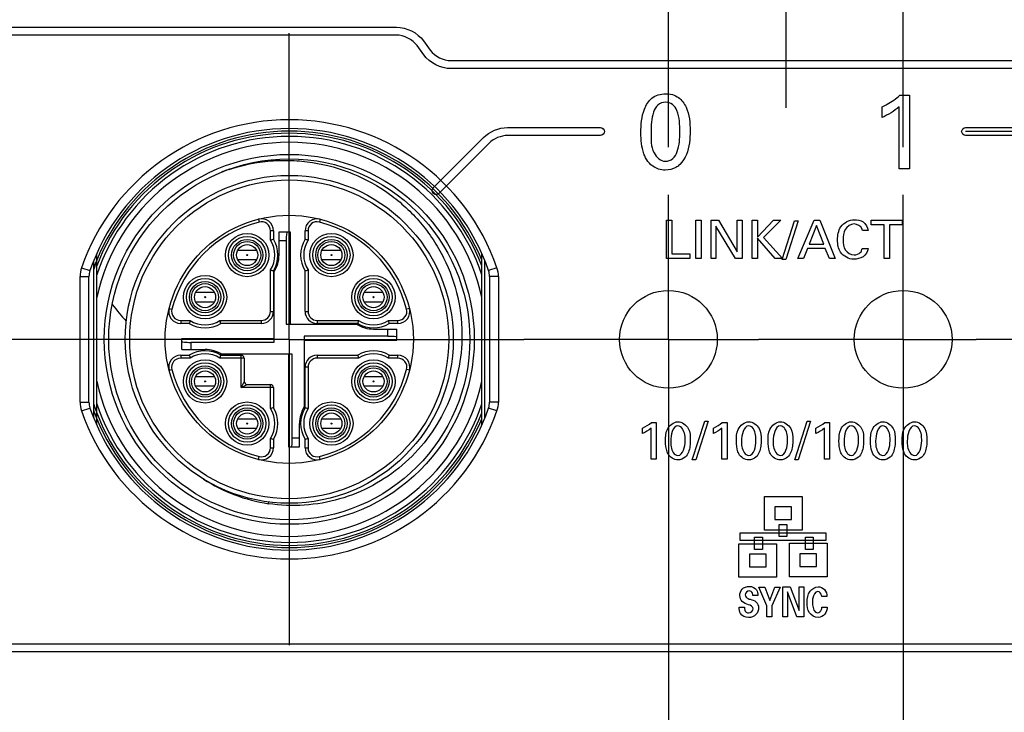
# Model space of a CAD drawing. Header units: inches. Extents: x 0 to 34, y 0 to 22.
# Tile 15 of 63: x 11.1 to 12.4, y 14.1 to 15. Entities that reach past the tile are written whole.
import ezdxf

# ---------------------------------------------------------------- set-up
doc = ezdxf.new("R2010")
doc.units = ezdxf.units.IN
doc.header["$LTSCALE"] = 1.87
doc.header["$MEASUREMENT"] = 0
doc.linetypes.add('CENTER', pattern=[0.6, 0.375, -0.075, 0.075, -0.075])
doc.layers.get('0').update_dxf_attribs({"linetype": 'CONTINUOUS'})
doc.layers.add('02___PRT_ALL_AXES', color=7, linetype='CONTINUOUS')
doc.layers.add('DIMENSIONS', color=7, linetype='CONTINUOUS')
doc.styles.get("Standard").update_dxf_attribs({"font": 'txt', "width": 0.8})
doc.dimstyles.new('DIMSTYLE_2', dxfattribs={"dimtxt": 0.125, "dimasz": 0.18, "dimexe": 0.125, "dimexo": 0.0625, "dimgap": 0.03125, "dimtad": 0, "dimtih": 1, "dimtoh": 1, "dimzin": 0, "dimdsep": 46, "dimtxsty": 'STANDARD', "dimblk": '_FILLED', "dimblk1": '_FILLED', "dimblk2": '_FILLED', "dimcen": 0.09, "dimazin": 0, "dimtp": 0.01, "dimtm": 0.01, "dimtfac": 1, "dimtofl": 0, "dimtmove": 0, "dimatfit": 3, "dimldrblk": '_FILLED', "dimfxl": 1, "dimtolj": 1, "dimtzin": 0, "dimarcsym": 0})

# ---------------------------------------------------------------- blocks, each defined once
blk = doc.blocks.new('*D13')
at = {"layer": 'DIMENSIONS', "color": 2, "linetype": 'CONTINUOUS'}
blk.add_line((11.8588, 15.0785), (9.8999, 15.0785), dxfattribs=at)
at = {"layer": 'DIMENSIONS', "color": 2, "linetype": 'CONTINUOUS', "insert": (9.8374, 15.141), "char_height": 0.125, "width": 1.225, "attachment_point": 3, "line_spacing_factor": 0.9}
blk.add_mtext('12.50{\\ftxt.shx;\\W1.000000;\\H0.125000; }[.492]', dxfattribs=at)
blk = doc.blocks.new('_FILLED')
at = {"color": 0, "linetype": 'BYBLOCK'}
blk.add_solid([(0, 0), (-1, 0.1736), (-1, -0.1736)], dxfattribs=at)
blk = doc.blocks.new('*D16')
at = {"layer": 'DIMENSIONS', "color": 2, "linetype": 'CONTINUOUS'}
blk.add_line((11.6718, 13.3659), (9.8999, 13.3659), dxfattribs=at)
at = {"layer": 'DIMENSIONS', "color": 2, "linetype": 'CONTINUOUS', "insert": (9.8374, 13.4284), "char_height": 0.125, "width": 1.325, "attachment_point": 3, "line_spacing_factor": 0.9}
blk.add_mtext('56.00{\\ftxt.shx;\\W1.000000;\\H0.125000; }[2.205]', dxfattribs=at)
blk = doc.blocks.new('*D17')
at = {"layer": 'DIMENSIONS', "color": 2, "linetype": 'CONTINUOUS'}
blk.add_line((11.6718, 12.9117), (9.8999, 12.9117), dxfattribs=at)
at = {"layer": 'DIMENSIONS', "color": 2, "linetype": 'CONTINUOUS', "insert": (9.8374, 12.9742), "char_height": 0.125, "width": 1.325, "attachment_point": 3, "line_spacing_factor": 0.9}
blk.add_mtext('67.54{\\ftxt.shx;\\W1.000000;\\H0.125000; }[2.659]', dxfattribs=at)
blk = doc.blocks.new('*D18')
at = {"layer": 'DIMENSIONS', "color": 2, "linetype": 'CONTINUOUS'}
blk.add_line((11.6718, 12.4575), (9.8999, 12.4575), dxfattribs=at)
at = {"layer": 'DIMENSIONS', "color": 2, "linetype": 'CONTINUOUS', "insert": (9.8374, 12.52), "char_height": 0.125, "width": 1.325, "attachment_point": 3, "line_spacing_factor": 0.9}
blk.add_mtext('79.07{\\ftxt.shx;\\W1.000000;\\H0.125000; }[3.113]', dxfattribs=at)
blk = doc.blocks.new('*D19')
at = {"layer": 'DIMENSIONS', "color": 2, "linetype": 'CONTINUOUS'}
blk.add_line((11.6718, 12.0033), (9.8999, 12.0033), dxfattribs=at)
at = {"layer": 'DIMENSIONS', "color": 2, "linetype": 'CONTINUOUS', "insert": (9.8374, 12.0658), "char_height": 0.125, "width": 1.325, "attachment_point": 3, "line_spacing_factor": 0.9}
blk.add_mtext('90.61{\\ftxt.shx;\\W1.000000;\\H0.125000; }[3.567]', dxfattribs=at)
blk = doc.blocks.new('*D20')
at = {"layer": 'DIMENSIONS', "color": 2, "linetype": 'CONTINUOUS'}
blk.add_line((11.7299, 11.5197), (9.8999, 11.5197), dxfattribs=at)
at = {"layer": 'DIMENSIONS', "color": 2, "linetype": 'CONTINUOUS', "insert": (9.8374, 11.5822), "char_height": 0.125, "width": 1.425, "attachment_point": 3, "line_spacing_factor": 0.9}
blk.add_mtext('102.89{\\ftxt.shx;\\W1.000000;\\H0.125000; }[4.051]', dxfattribs=at)
blk = doc.blocks.new('*D21')
at = {"layer": 'DIMENSIONS', "color": 2, "linetype": 'CONTINUOUS'}
blk.add_line((11.7299, 11.0656), (9.8999, 11.0656), dxfattribs=at)
at = {"layer": 'DIMENSIONS', "color": 2, "linetype": 'CONTINUOUS', "insert": (9.8374, 11.1281), "char_height": 0.125, "width": 1.425, "attachment_point": 3, "line_spacing_factor": 0.9}
blk.add_mtext('114.43{\\ftxt.shx;\\W1.000000;\\H0.125000; }[4.505]', dxfattribs=at)
blk = doc.blocks.new('*D22')
at = {"layer": 'DIMENSIONS', "color": 2, "linetype": 'CONTINUOUS'}
blk.add_line((11.7299, 10.6114), (9.8999, 10.6114), dxfattribs=at)
at = {"layer": 'DIMENSIONS', "color": 2, "linetype": 'CONTINUOUS', "insert": (9.8374, 10.6739), "char_height": 0.125, "width": 1.425, "attachment_point": 3, "line_spacing_factor": 0.9}
blk.add_mtext('125.96{\\ftxt.shx;\\W1.000000;\\H0.125000; }[4.959]', dxfattribs=at)
blk = doc.blocks.new('*D23')
at = {"layer": 'DIMENSIONS', "color": 2, "linetype": 'CONTINUOUS'}
blk.add_line((11.7299, 10.1572), (9.8999, 10.1572), dxfattribs=at)
at = {"layer": 'DIMENSIONS', "color": 2, "linetype": 'CONTINUOUS', "insert": (9.8374, 10.2197), "char_height": 0.125, "width": 1.425, "attachment_point": 3, "line_spacing_factor": 0.9}
blk.add_mtext('137.50{\\ftxt.shx;\\W1.000000;\\H0.125000; }[5.413]', dxfattribs=at)
blk = doc.blocks.new('*D24')
at = {"layer": 'DIMENSIONS', "color": 2, "linetype": 'CONTINUOUS'}
blk.add_line((11.1453, 9.3501), (9.8999, 9.3501), dxfattribs=at)
at = {"layer": 'DIMENSIONS', "color": 2, "linetype": 'CONTINUOUS', "insert": (9.8374, 9.4126), "char_height": 0.125, "width": 1.425, "attachment_point": 3, "line_spacing_factor": 0.9}
blk.add_mtext('158.00{\\ftxt.shx;\\W1.000000;\\H0.125000; }[6.220]', dxfattribs=at)
blk = doc.blocks.new('*D25')
at = {"layer": 'DIMENSIONS', "color": 2, "linetype": 'CONTINUOUS'}
blk.add_line((11.3149, 9.0656), (9.8999, 9.0656), dxfattribs=at)
at = {"layer": 'DIMENSIONS', "color": 2, "linetype": 'CONTINUOUS', "insert": (9.8374, 9.1281), "char_height": 0.125, "width": 1.425, "attachment_point": 3, "line_spacing_factor": 0.9}
blk.add_mtext('165.23{\\ftxt.shx;\\W1.000000;\\H0.125000; }[6.505]', dxfattribs=at)
blk = doc.blocks.new('*D31')
at = {"layer": 'DIMENSIONS', "color": 2, "linetype": 'CONTINUOUS'}
blk.add_line((11.9568, 14.8378), (11.9568, 17.5662), dxfattribs=at)
at = {"layer": 'DIMENSIONS', "color": 2, "linetype": 'CONTINUOUS', "insert": (11.8943, 17.6287), "char_height": 0.125, "width": 1.525, "attachment_point": 1, "rotation": 90, "line_spacing_factor": 0.9}
blk.add_mtext('9X 12.60{\\ftxt.shx;\\W1.000000;\\H0.125000; }[.496]', dxfattribs=at)
blk = doc.blocks.new('*D34')
at = {"layer": 'DIMENSIONS', "color": 2, "linetype": 'CONTINUOUS'}
blk.add_line((12.2639, 14.8378), (12.2639, 17.5662), dxfattribs=at)
at = {"layer": 'DIMENSIONS', "color": 2, "linetype": 'CONTINUOUS', "insert": (12.2014, 17.6287), "char_height": 0.125, "width": 1.525, "attachment_point": 1, "rotation": 90, "line_spacing_factor": 0.9}
blk.add_mtext('9X 20.40{\\ftxt.shx;\\W1.000000;\\H0.125000; }[.803]', dxfattribs=at)

msp = doc.modelspace()

# ---------------------------------------------------------------- linework, layer by layer
at = {"color": 40, "linetype": 'CONTINUOUS'}
for p, q in [((11.0347, 14.9949), (11.6009, 14.9949)), ((11.6009, 14.9845), (11.0347, 14.9845)), ((11.6364, 14.9769), (11.6452, 14.9648)), ((11.6368, 14.9587), (11.628, 14.9708)), ((11.6723, 14.9511), (12.5408, 14.9511)), ((12.5408, 14.9407), (11.6723, 14.9407)), ((12.2598, 14.9057), (12.2722, 14.9057)), ((12.2722, 14.9057), (12.2722, 14.8096)), ((12.2365, 14.8767), (12.2365, 14.8905)), ((12.2588, 14.8096), (12.2588, 14.8905)), ((11.7463, 14.8635), (11.868, 14.8635)), ((12.3457, 14.8635), (12.4676, 14.8635)), ((12.4681, 14.8584), (12.3457, 14.8584)), ((11.6491, 14.7847), (11.7148, 14.8504)), ((11.7222, 14.8431), (11.6565, 14.7774)), ((11.868, 14.8531), (11.7463, 14.8531)), ((12.4676, 14.8531), (12.3457, 14.8531)), ((12.2722, 14.8096), (12.2588, 14.8096)), ((11.9545, 14.692), (11.9545, 14.7422)), ((11.9545, 14.7422), (11.9614, 14.7422)), ((11.9614, 14.7422), (11.9614, 14.6982)), ((11.9928, 14.692), (11.9928, 14.7422)), ((11.9928, 14.7422), (11.9997, 14.7422)), ((11.9997, 14.7422), (11.9997, 14.692)), ((12.0126, 14.692), (12.0126, 14.7422)), ((12.0126, 14.7422), (12.0222, 14.7422)), ((12.0222, 14.7422), (12.0469, 14.7007)), ((12.0469, 14.7007), (12.0469, 14.7422)), ((12.0469, 14.7422), (12.0533, 14.7422)), ((12.0533, 14.7422), (12.0533, 14.692)), ((12.0665, 14.692), (12.0665, 14.7422)), ((12.0665, 14.7422), (12.0733, 14.7422)), ((12.0733, 14.7202), (12.0943, 14.7422)), ((12.0733, 14.7422), (12.0733, 14.7202)), ((12.1038, 14.7422), (12.0813, 14.7197)), ((12.0943, 14.7422), (12.1038, 14.7422)), ((12.1057, 14.6909), (12.1219, 14.7416)), ((12.1265, 14.7416), (12.1103, 14.6909)), ((12.1219, 14.7416), (12.1265, 14.7416)), ((12.1262, 14.692), (12.1474, 14.7422)), ((12.1474, 14.7422), (12.1548, 14.7422)), ((12.1548, 14.7422), (12.1751, 14.692)), ((12.2222, 14.7363), (12.2222, 14.7422)), ((12.2222, 14.7422), (12.2627, 14.7422)), ((12.2627, 14.7422), (12.2627, 14.7363)), ((12.0189, 14.7346), (12.0189, 14.692)), ((12.0444, 14.692), (12.0189, 14.7346)), ((12.1508, 14.7353), (12.141, 14.7107)), ((12.16, 14.7107), (12.1508, 14.7353)), ((12.2182, 14.7286), (12.2107, 14.7286)), ((12.239, 14.7363), (12.2222, 14.7363)), ((12.239, 14.692), (12.239, 14.7363)), ((12.2459, 14.7363), (12.2459, 14.692)), ((12.2627, 14.7363), (12.2459, 14.7363)), ((12.0733, 14.7186), (12.0733, 14.692)), ((12.0965, 14.692), (12.0733, 14.7186)), ((12.0813, 14.7197), (12.1062, 14.692)), ((12.1388, 14.7051), (12.1334, 14.692)), ((12.1621, 14.7051), (12.1388, 14.7051)), ((12.141, 14.7107), (12.16, 14.7107)), ((12.1675, 14.692), (12.1621, 14.7051)), ((12.2104, 14.7052), (12.218, 14.7052)), ((11.9847, 14.692), (11.9545, 14.692)), ((11.9614, 14.6982), (11.9847, 14.6982)), ((11.9847, 14.6982), (11.9847, 14.692)), ((11.9997, 14.692), (11.9928, 14.692)), ((12.0189, 14.692), (12.0126, 14.692)), ((12.0533, 14.692), (12.0444, 14.692)), ((12.0733, 14.692), (12.0665, 14.692)), ((12.1062, 14.692), (12.0965, 14.692)), ((12.1103, 14.6909), (12.1057, 14.6909)), ((12.1334, 14.692), (12.1262, 14.692)), ((12.1751, 14.692), (12.1675, 14.692)), ((12.2459, 14.692), (12.239, 14.692)), ((11.9229, 14.463), (11.9229, 14.47)), ((11.9341, 14.4295), (11.9341, 14.47)), ((11.9346, 14.4776), (11.9408, 14.4776)), ((11.9408, 14.4776), (11.9408, 14.4295)), ((11.9881, 14.4284), (12.0043, 14.479)), ((12.0089, 14.479), (11.9927, 14.4284)), ((12.0043, 14.479), (12.0089, 14.479)), ((12.0157, 14.463), (12.0157, 14.47)), ((12.0268, 14.4295), (12.0268, 14.47)), ((12.0273, 14.4776), (12.0335, 14.4776)), ((12.0335, 14.4776), (12.0335, 14.4295)), ((12.1222, 14.4284), (12.1384, 14.479)), ((12.1429, 14.479), (12.1268, 14.4284)), ((12.1384, 14.479), (12.1429, 14.479)), ((12.1497, 14.463), (12.1497, 14.47)), ((12.1609, 14.4295), (12.1609, 14.47)), ((12.1614, 14.4776), (12.1676, 14.4776)), ((12.1676, 14.4776), (12.1676, 14.4295)), ((11.9408, 14.4295), (11.9341, 14.4295)), ((11.9927, 14.4284), (11.9881, 14.4284)), ((12.0335, 14.4295), (12.0268, 14.4295)), ((12.1268, 14.4284), (12.1222, 14.4284)), ((12.1676, 14.4295), (12.1609, 14.4295)), ((12.0824, 14.3366), (12.0824, 14.3805)), ((12.0824, 14.3805), (12.1317, 14.3805)), ((12.1317, 14.3805), (12.1317, 14.3366)), ((12.0961, 14.3669), (12.0961, 14.3503)), ((12.118, 14.3669), (12.0961, 14.3669)), ((12.118, 14.3503), (12.118, 14.3669)), ((12.0961, 14.3503), (12.118, 14.3503)), ((12.1016, 14.3281), (12.1016, 14.3441)), ((12.1016, 14.3441), (12.1119, 14.3441)), ((12.1119, 14.3441), (12.1119, 14.3281)), ((12.0507, 14.323), (12.0507, 14.3332)), ((12.0507, 14.3332), (12.1628, 14.3332)), ((12.0695, 14.3114), (12.0695, 14.3274)), ((12.0695, 14.3274), (12.0798, 14.3274)), ((12.0798, 14.3274), (12.0798, 14.3114)), ((12.1317, 14.3366), (12.0824, 14.3366)), ((12.1119, 14.3281), (12.1016, 14.3281)), ((12.1361, 14.3112), (12.1361, 14.3272)), ((12.1361, 14.3272), (12.1463, 14.3272)), ((12.1463, 14.3272), (12.1463, 14.3112)), ((12.1628, 14.3332), (12.1628, 14.323)), ((12.049, 14.2749), (12.049, 14.3188)), ((12.049, 14.3188), (12.0983, 14.3188)), ((12.1628, 14.323), (12.0507, 14.323)), ((12.0983, 14.3188), (12.0983, 14.2749)), ((12.1153, 14.2754), (12.1153, 14.3193)), ((12.1153, 14.3193), (12.1645, 14.3193)), ((12.1645, 14.3193), (12.1645, 14.2754)), ((12.0627, 14.3051), (12.0627, 14.2886)), ((12.0846, 14.3051), (12.0627, 14.3051)), ((12.0798, 14.3114), (12.0695, 14.3114)), ((12.0846, 14.2886), (12.0846, 14.3051)), ((12.1289, 14.3056), (12.1289, 14.2891)), ((12.1508, 14.3056), (12.1289, 14.3056)), ((12.1463, 14.3112), (12.1361, 14.3112)), ((12.1508, 14.2891), (12.1508, 14.3056)), ((12.0627, 14.2886), (12.0846, 14.2886)), ((12.1289, 14.2891), (12.1508, 14.2891)), ((12.1645, 14.2754), (12.1153, 14.2754)), ((12.0983, 14.2749), (12.049, 14.2749)), ((12.1064, 14.2232), (12.1064, 14.2622)), ((12.1064, 14.2622), (12.1161, 14.2622)), ((12.1161, 14.2622), (12.1278, 14.2315)), ((12.1278, 14.2315), (12.1278, 14.2622)), ((12.1278, 14.2622), (12.134, 14.2622)), ((12.134, 14.2622), (12.134, 14.2232)), ((12.0739, 14.251), (12.0674, 14.251)), ((12.0857, 14.2375), (12.0752, 14.2621)), ((12.0752, 14.2621), (12.083, 14.2621)), ((12.083, 14.2621), (12.0894, 14.2443)), ((12.0894, 14.2443), (12.096, 14.2621)), ((12.1029, 14.2621), (12.0923, 14.2374)), ((12.096, 14.2621), (12.1029, 14.2621)), ((12.1127, 14.2556), (12.1127, 14.2232)), ((12.1248, 14.2232), (12.1127, 14.2556)), ((12.1643, 14.2495), (12.1575, 14.2495)), ((12.0857, 14.2232), (12.0857, 14.2375)), ((12.0923, 14.2374), (12.0923, 14.2232)), ((12.0493, 14.2356), (12.0562, 14.2356)), ((12.1575, 14.2358), (12.1646, 14.2358)), ((12.0923, 14.2232), (12.0857, 14.2232)), ((12.1127, 14.2232), (12.1064, 14.2232)), ((12.134, 14.2232), (12.1248, 14.2232)), ((11.0347, 14.1878), (13.1803, 14.1878)), ((13.1803, 14.1774), (11.0347, 14.1774))]:
    msp.add_line(p, q, dxfattribs=at)
at = {"color": 7, "linetype": 'CONTINUOUS'}
for p, q in [((11.4204, 14.7437), (11.4214, 14.7398)), ((11.501, 14.7437), (11.5001, 14.7398)), ((11.4361, 14.7161), (11.4361, 14.7284)), ((11.44, 14.7284), (11.4361, 14.7284)), ((11.44, 14.7284), (11.44, 14.7172)), ((11.4473, 14.6966), (11.4473, 14.7271)), ((11.4473, 14.7271), (11.4619, 14.7271)), ((11.4619, 14.7271), (11.4619, 14.606)), ((11.4814, 14.7172), (11.4814, 14.7284)), ((11.4853, 14.7284), (11.4814, 14.7284)), ((11.4853, 14.7284), (11.4853, 14.7161)), ((11.4568, 14.7153), (11.4473, 14.7153)), ((11.4568, 14.7153), (11.4568, 14.606)), ((11.418, 14.7025), (11.3931, 14.7025)), ((11.5283, 14.7025), (11.5034, 14.7025)), ((11.2048, 14.6787), (11.2048, 14.6891)), ((11.2084, 14.6894), (11.2082, 14.6889)), ((11.2087, 14.4743), (11.2087, 14.6984)), ((11.2089, 14.6892), (11.2087, 14.6887)), ((11.3931, 14.6907), (11.418, 14.6907)), ((11.5034, 14.6907), (11.5283, 14.6907)), ((11.7127, 14.4743), (11.7127, 14.6984)), ((11.7166, 14.4836), (11.7166, 14.6891)), ((11.189, 14.68), (11.1999, 14.6763)), ((11.2048, 14.4836), (11.2048, 14.678)), ((11.4361, 14.6228), (11.4361, 14.6771)), ((11.44, 14.6759), (11.44, 14.6228)), ((11.441, 14.5824), (11.441, 14.6745)), ((11.4814, 14.6228), (11.4814, 14.6759)), ((11.4853, 14.6771), (11.4853, 14.6228)), ((11.7324, 14.68), (11.7215, 14.6763)), ((11.1871, 14.5041), (11.1871, 14.6686)), ((11.1871, 14.6686), (11.1986, 14.6686)), ((11.1986, 14.5041), (11.1986, 14.6686)), ((11.7228, 14.6686), (11.7228, 14.5041)), ((11.7343, 14.6686), (11.7228, 14.6686)), ((11.7343, 14.6686), (11.7343, 14.5041)), ((11.3629, 14.6474), (11.338, 14.6474)), ((11.5834, 14.6474), (11.5585, 14.6474)), ((11.3034, 14.6267), (11.3072, 14.6257)), ((11.338, 14.6356), (11.3629, 14.6356)), ((11.5585, 14.6356), (11.5834, 14.6356)), ((11.618, 14.6267), (11.6142, 14.6257)), ((11.3186, 14.6109), (11.3186, 14.607)), ((11.3186, 14.6109), (11.3309, 14.6109)), ((11.37, 14.6109), (11.4243, 14.6109)), ((11.4243, 14.607), (11.4243, 14.6109)), ((11.4361, 14.6228), (11.44, 14.6228)), ((11.4814, 14.6228), (11.4853, 14.6228)), ((11.4971, 14.6109), (11.4971, 14.607)), ((11.4971, 14.6109), (11.5514, 14.6109)), ((11.5905, 14.6109), (11.6028, 14.6109)), ((11.6028, 14.607), (11.6028, 14.6109)), ((11.3298, 14.607), (11.3186, 14.607)), ((11.4243, 14.607), (11.3711, 14.607)), ((11.4568, 14.606), (11.5489, 14.606)), ((11.5503, 14.607), (11.4971, 14.607)), ((11.5709, 14.5997), (11.6015, 14.5997)), ((11.5896, 14.5903), (11.5896, 14.5997)), ((11.6028, 14.607), (11.5916, 14.607)), ((11.6015, 14.5851), (11.6015, 14.5997)), ((11.32, 14.573), (11.32, 14.5876)), ((11.32, 14.5876), (11.441, 14.5876)), ((11.4804, 14.5903), (11.4804, 14.4982)), ((11.5896, 14.5903), (11.4804, 14.5903)), ((11.4804, 14.5851), (11.6015, 14.5851)), ((11.32, 14.573), (11.3505, 14.573)), ((11.3318, 14.5824), (11.3318, 14.573)), ((11.3318, 14.5824), (11.441, 14.5824)), ((11.3186, 14.5657), (11.3186, 14.5617)), ((11.3186, 14.5657), (11.3298, 14.5657)), ((11.3309, 14.5617), (11.3186, 14.5617)), ((11.4016, 14.5617), (11.37, 14.5617)), ((11.3711, 14.5657), (11.3977, 14.5657)), ((11.4646, 14.5667), (11.3725, 14.5667)), ((11.3977, 14.5233), (11.3977, 14.5657)), ((11.4016, 14.5617), (11.4016, 14.5312)), ((11.4595, 14.5667), (11.4595, 14.4456)), ((11.4646, 14.4574), (11.4646, 14.5667)), ((11.4971, 14.5657), (11.4971, 14.5617)), ((11.4971, 14.5657), (11.5503, 14.5657)), ((11.5514, 14.5617), (11.4971, 14.5617)), ((11.6028, 14.5617), (11.5905, 14.5617)), ((11.5916, 14.5657), (11.6028, 14.5657)), ((11.6028, 14.5617), (11.6028, 14.5657)), ((11.3034, 14.546), (11.3072, 14.547)), ((11.4814, 14.4967), (11.4814, 14.5499)), ((11.4853, 14.5499), (11.4814, 14.5499)), ((11.4853, 14.5499), (11.4853, 14.4956)), ((11.618, 14.546), (11.6142, 14.547)), ((11.3629, 14.5371), (11.338, 14.5371)), ((11.5834, 14.5371), (11.5585, 14.5371)), ((11.338, 14.5253), (11.3629, 14.5253)), ((11.4016, 14.5312), (11.3977, 14.5233)), ((11.3977, 14.5233), (11.4056, 14.5273)), ((11.44, 14.5233), (11.3977, 14.5233)), ((11.4056, 14.5273), (11.4361, 14.5273)), ((11.4361, 14.4956), (11.4361, 14.5273)), ((11.44, 14.5233), (11.44, 14.4967)), ((11.5585, 14.5253), (11.5834, 14.5253)), ((11.1871, 14.5041), (11.1986, 14.5041)), ((11.189, 14.4927), (11.1999, 14.4964)), ((11.2073, 14.4942), (11.2075, 14.4936)), ((11.2073, 14.4942), (11.2075, 14.4936)), ((11.7324, 14.4927), (11.7215, 14.4964)), ((11.7343, 14.5041), (11.7228, 14.5041)), ((11.206, 14.4895), (11.2061, 14.489)), ((11.2062, 14.4896), (11.2064, 14.4891)), ((11.418, 14.482), (11.3931, 14.482)), ((11.5283, 14.482), (11.5034, 14.482)), ((11.3931, 14.4702), (11.418, 14.4702)), ((11.4741, 14.4456), (11.4741, 14.4761)), ((11.5034, 14.4702), (11.5283, 14.4702)), ((11.4361, 14.4443), (11.4361, 14.4566)), ((11.44, 14.4555), (11.44, 14.4443)), ((11.4646, 14.4574), (11.4741, 14.4574)), ((11.4814, 14.4443), (11.4814, 14.4555)), ((11.4853, 14.4566), (11.4853, 14.4443)), ((11.4361, 14.4443), (11.44, 14.4443)), ((11.4595, 14.4456), (11.4741, 14.4456)), ((11.4814, 14.4443), (11.4853, 14.4443)), ((11.4204, 14.429), (11.4214, 14.4328)), ((11.501, 14.429), (11.5001, 14.4328)), ((11.4335, 14.3712), (11.4338, 14.3735))]:
    msp.add_line(p, q, dxfattribs=at)
for centre, radius in [((11.4607, 14.5863), 0.2421), ((11.4607, 14.5863), 0.2362), ((11.4607, 14.5863), 0.2146), ((11.4607, 14.5863), 0.2087), ((11.4607, 14.5863), 0.1624), ((11.4056, 14.6966), 0.0283), ((11.4056, 14.6966), 0.0244), ((11.4056, 14.6966), 0.0205), ((11.4056, 14.6966), 0.0177), ((11.5158, 14.6966), 0.0283), ((11.5158, 14.6966), 0.0244), ((11.5158, 14.6966), 0.0205), ((11.5158, 14.6966), 0.0177), ((11.4056, 14.6966), 0.0138), ((11.5158, 14.6966), 0.0138), ((11.4056, 14.6966), 0.000675), ((11.5158, 14.6966), 0.000675), ((11.3505, 14.6415), 0.0283), ((11.3505, 14.6415), 0.0244), ((11.3505, 14.6415), 0.0205), ((11.5709, 14.6415), 0.0283), ((11.5709, 14.6415), 0.0244), ((11.5709, 14.6415), 0.0205), ((11.3505, 14.6415), 0.0177), ((11.3505, 14.6415), 0.0138), ((11.5709, 14.6415), 0.0177), ((11.5709, 14.6415), 0.0138), ((11.9568, 14.5863), 0.064), ((12.2639, 14.5863), 0.064), ((11.3505, 14.6415), 0.000675), ((11.5709, 14.6415), 0.000675), ((11.3505, 14.5312), 0.0283), ((11.5709, 14.5312), 0.0283), ((11.3505, 14.5312), 0.0244), ((11.3505, 14.5312), 0.0205), ((11.3505, 14.5312), 0.0177), ((11.5709, 14.5312), 0.0244), ((11.5709, 14.5312), 0.0205), ((11.5709, 14.5312), 0.0177), ((11.3505, 14.5312), 0.0138), ((11.5709, 14.5312), 0.0138), ((11.3505, 14.5312), 0.000675), ((11.5709, 14.5312), 0.000675), ((11.4056, 14.4761), 0.0283), ((11.4056, 14.4761), 0.0244), ((11.4056, 14.4761), 0.0205), ((11.5158, 14.4761), 0.0283), ((11.5158, 14.4761), 0.0244), ((11.5158, 14.4761), 0.0205), ((11.4056, 14.4761), 0.0177), ((11.4056, 14.4761), 0.0138), ((11.5158, 14.4761), 0.0177), ((11.5158, 14.4761), 0.0138), ((11.4056, 14.4761), 0.000675), ((11.5158, 14.4761), 0.000675)]:
    msp.add_circle(centre, radius, dxfattribs=at)
for centre, radius, start, end in [((11.4607, 14.5863), 0.2874, 19.0241, 160.9759), ((11.4607, 14.5863), 0.2759, 19.0241, 160.9759), ((11.4607, 14.5863), 0.2725, 22.3967, 157.6033), ((11.4607, 14.5863), 0.2697, 20.8836, 159.1164), ((11.4607, 14.5863), 0.2657, 18.5317, 161.4683), ((11.4607, 14.5863), 0.2579, 12.2856, 167.7144), ((11.4551, 14.5861), 0.2344, 109.0274, 110.693), ((11.4553, 14.5855), 0.2351, 108.1567, 109.0278), ((11.4607, 14.5863), 0.1585, 104.3782, 165.6218), ((11.4243, 14.7284), 0.0157, 360, 104.3782), ((11.4243, 14.7284), 0.0118, 0, 104.3782), ((11.4971, 14.7284), 0.0157, 75.6218, 180), ((11.4971, 14.7284), 0.0118, 75.6218, 180), ((11.4607, 14.5863), 0.1585, 14.3782, 75.6218), ((11.514, 14.4494), 0.2778, 105.4499, 106.294), ((11.4056, 14.6966), 0.0362, 327.3935, 32.6065), ((11.4056, 14.6966), 0.0402, 329.0753, 30.9247), ((11.5158, 14.6966), 0.0402, 149.0753, 210.9247), ((11.5158, 14.6966), 0.0362, 147.3935, 212.6065), ((11.4076, 14.4504), 0.2768, 73.7045, 74.5516), ((11.4986, 14.582), 0.3091, 159.6955, 161.912), ((11.4598, 14.5867), 0.2715, 157.8781, 158.3844), ((11.46, 14.5866), 0.2718, 157.5965, 157.7742), ((11.4056, 14.6966), 0.0417, 328.1092, 360), ((11.2222, 14.6686), 0.0351, 160.964, 180.0119), ((11.2222, 14.6686), 0.0236, 160.9607, 180.0151), ((11.459, 14.587), 0.2707, 159.0768, 159.8866), ((11.4594, 14.5868), 0.2712, 158.3843, 159.0768), ((11.5138, 14.9428), 0.2768, 253.7045, 254.5516), ((11.4074, 14.9437), 0.2778, 285.4499, 286.294), ((11.6992, 14.6686), 0.0236, 359.9848, 19.0394), ((11.6993, 14.6686), 0.0351, 359.9881, 19.0361), ((11.3904, 14.7489), 0.1992, 215.8698, 216.0688), ((11.4046, 14.7595), 0.2169, 216.1167, 223.569), ((11.3186, 14.6228), 0.0157, 165.6218, 270), ((11.3186, 14.6228), 0.0118, 165.6218, 270), ((11.6028, 14.6228), 0.0157, 270, 14.3782), ((11.6028, 14.6228), 0.0118, 270, 14.3782), ((11.5967, 14.5333), 0.2768, 163.7045, 164.5516), ((11.3505, 14.6415), 0.0362, 237.3935, 302.6065), ((11.1033, 14.533), 0.2778, 15.4499, 16.294), ((11.4243, 14.6228), 0.0157, 270, 360), ((11.4243, 14.6228), 0.0118, 270, 360), ((11.4971, 14.6228), 0.0157, 180, 270), ((11.4971, 14.6228), 0.0118, 180, 270), ((11.8171, 14.5333), 0.2768, 163.7045, 164.5516), ((11.5709, 14.6415), 0.0362, 237.3935, 302.6065), ((11.3238, 14.533), 0.2778, 15.4499, 16.294), ((11.3505, 14.6415), 0.0402, 239.0753, 300.9247), ((11.5709, 14.6415), 0.0417, 238.1092, 270), ((11.5709, 14.6415), 0.0402, 239.0753, 300.9247), ((11.3505, 14.5312), 0.0417, 58.1092, 90), ((11.3186, 14.5499), 0.0157, 90, 194.3782), ((11.3186, 14.5499), 0.0118, 90, 194.3782), ((11.3505, 14.5312), 0.0402, 59.0753, 120.9247), ((11.5976, 14.6397), 0.2778, 195.4499, 196.294), ((11.3505, 14.5312), 0.0362, 57.3935, 122.6065), ((11.1043, 14.6394), 0.2768, 343.7045, 344.5516), ((11.3977, 14.5617), 0.00394, 0, 90), ((11.4971, 14.5499), 0.0157, 90, 180), ((11.4971, 14.5499), 0.0118, 90, 180), ((11.5709, 14.5312), 0.0402, 59.0753, 120.9247), ((11.8181, 14.6397), 0.2778, 195.4499, 196.294), ((11.5709, 14.5312), 0.0362, 57.3935, 122.6065), ((11.3247, 14.6394), 0.2768, 343.7045, 344.5516), ((11.6028, 14.5499), 0.0157, 345.6218, 90), ((11.6028, 14.5499), 0.0118, 345.6218, 90), ((11.4607, 14.5863), 0.1585, 194.3782, 255.6218), ((11.4607, 14.5863), 0.1585, 284.3782, 345.6218), ((11.4607, 14.5863), 0.2579, 192.2856, 347.7144), ((11.4056, 14.5312), 0.00394, 180, 270), ((11.4361, 14.5233), 0.00394, 0, 90), ((11.2222, 14.5041), 0.0351, 179.9881, 199.0361), ((11.2222, 14.5041), 0.0236, 179.9848, 199.0394), ((11.4607, 14.5863), 0.2759, 199.0241, 340.9759), ((11.4593, 14.5859), 0.2682, 198.3954, 200.1207), ((11.4678, 14.5891), 0.2773, 198.4646, 200.0113), ((11.4607, 14.5863), 0.2657, 198.5317, 341.4683), ((11.514, 14.229), 0.2778, 105.4499, 106.294), ((11.4056, 14.4761), 0.0362, 327.3935, 32.6065), ((11.4056, 14.4761), 0.0402, 329.0753, 30.9247), ((11.5158, 14.4761), 0.0417, 148.1092, 180), ((11.5158, 14.4761), 0.0402, 149.0753, 210.9247), ((11.5158, 14.4761), 0.0362, 147.3935, 212.6065), ((11.4076, 14.2299), 0.2768, 73.7045, 74.5516), ((11.6992, 14.5041), 0.0236, 340.9606, 0.0152), ((11.6993, 14.5041), 0.0351, 340.9639, 0.0119), ((11.4607, 14.5863), 0.2874, 199.0241, 340.9759), ((11.459, 14.5857), 0.2707, 200.1134, 200.8241), ((11.4596, 14.586), 0.2714, 200.9225, 202.1263), ((11.4679, 14.5891), 0.2774, 200.1289, 200.7846), ((11.4599, 14.5861), 0.2689, 200.1202, 200.7966), ((11.46, 14.5861), 0.2718, 202.126, 202.4033), ((11.4607, 14.5863), 0.2697, 200.8836, 339.1164), ((11.4607, 14.5863), 0.2725, 202.3967, 337.6033), ((11.5138, 14.7223), 0.2768, 253.7045, 254.5516), ((11.4074, 14.7233), 0.2778, 285.4499, 286.294), ((11.4243, 14.4443), 0.0157, 255.6218, 360), ((11.4243, 14.4443), 0.0118, 255.6218, 360), ((11.4971, 14.4443), 0.0157, 180, 284.3782), ((11.4971, 14.4443), 0.0118, 180, 284.3782), ((11.4657, 14.5844), 0.2156, 237.0885, 261.418)]:
    msp.add_arc(centre, radius, start, end, dxfattribs=at)
for centre, major_axis, start_param, end_param in [((11.4578, 14.7153), (0, 0.0118), 0, 1.570796), ((11.5896, 14.5892), (0.0118, 0), 0, 1.570796), ((11.3318, 14.5834), (0.0118, 0), -3.141593, -1.570796), ((11.4636, 14.4574), (0, 0.0118), -3.141593, -1.570796)]:
    msp.add_ellipse(centre, major_axis=major_axis, ratio=0.087489, start_param=start_param, end_param=end_param, dxfattribs=at)
at = {"color": 40, "linetype": 'CONTINUOUS'}
for points in [[(11.6009, 14.9949), (11.6142, 14.9949), (11.6286, 14.9876), (11.6364, 14.9769)], [(11.628, 14.9708), (11.622, 14.9789), (11.611, 14.9845), (11.6009, 14.9845)], [(11.6723, 14.9407), (11.659, 14.9407), (11.6446, 14.948), (11.6368, 14.9587)], [(11.6452, 14.9648), (11.6512, 14.9567), (11.6622, 14.9511), (11.6723, 14.9511)], [(12.2588, 14.8905), (12.2521, 14.8849), (12.2444, 14.8804), (12.2365, 14.8767)], [(11.7148, 14.8504), (11.7228, 14.8585), (11.735, 14.8635), (11.7463, 14.8635)], [(11.868, 14.8635), (11.8704, 14.8635), (11.8732, 14.8607), (11.8732, 14.8583)], [(11.8732, 14.8583), (11.8732, 14.8558), (11.8704, 14.8531), (11.868, 14.8531)], [(12.3405, 14.8583), (12.3405, 14.8607), (12.3433, 14.8635), (12.3457, 14.8635)], [(12.3457, 14.8531), (12.3433, 14.8531), (12.3405, 14.8558), (12.3405, 14.8583)], [(11.7463, 14.8531), (11.7376, 14.8531), (11.7283, 14.8492), (11.7222, 14.8431)], [(11.6491, 14.7774), (11.6474, 14.7791), (11.6474, 14.783), (11.6491, 14.7847)], [(11.6528, 14.7758), (11.6515, 14.7758), (11.6501, 14.7764), (11.6491, 14.7774)], [(11.6565, 14.7774), (11.6555, 14.7764), (11.6541, 14.7758), (11.6528, 14.7758)], [(12.2079, 14.6999), (12.2093, 14.7013), (12.21, 14.7033), (12.2104, 14.7052)], [(12.1998, 14.6969), (12.2027, 14.6969), (12.2059, 14.6978), (12.2079, 14.6999)], [(11.9229, 14.47), (11.927, 14.4721), (11.9311, 14.4746), (11.9346, 14.4776)], [(11.9341, 14.47), (11.9308, 14.4672), (11.9269, 14.4649), (11.9229, 14.463)], [(11.9693, 14.473), (11.9621, 14.473), (11.9598, 14.4606), (11.9598, 14.4533)], [(12.0157, 14.47), (12.0198, 14.4722), (12.0238, 14.4746), (12.0273, 14.4776)], [(12.0268, 14.47), (12.0235, 14.4672), (12.0196, 14.4649), (12.0157, 14.463)], [(12.0621, 14.473), (12.0548, 14.473), (12.0525, 14.4606), (12.0525, 14.4533)], [(12.1034, 14.473), (12.0962, 14.473), (12.0939, 14.4606), (12.0939, 14.4533)], [(12.1497, 14.47), (12.1539, 14.4722), (12.1579, 14.4746), (12.1614, 14.4776)], [(12.1609, 14.47), (12.1576, 14.4672), (12.1537, 14.4649), (12.1497, 14.463)], [(12.1962, 14.473), (12.1889, 14.473), (12.1866, 14.4606), (12.1866, 14.4533)], [(12.2375, 14.473), (12.2303, 14.473), (12.228, 14.4606), (12.228, 14.4533)], [(12.2789, 14.473), (12.2716, 14.473), (12.2694, 14.4606), (12.2694, 14.4533)], [(11.9692, 14.4343), (11.9763, 14.4343), (11.9787, 14.4463), (11.9787, 14.4535)], [(12.0619, 14.4343), (12.069, 14.4343), (12.0714, 14.4463), (12.0714, 14.4535)], [(12.1033, 14.4343), (12.1104, 14.4343), (12.1127, 14.4463), (12.1127, 14.4535)], [(12.196, 14.4343), (12.2031, 14.4343), (12.2055, 14.4463), (12.2055, 14.4535)], [(12.2374, 14.4343), (12.2445, 14.4343), (12.2468, 14.4463), (12.2468, 14.4535)], [(12.2788, 14.4343), (12.2859, 14.4343), (12.2882, 14.4463), (12.2882, 14.4535)], [(11.9691, 14.4285), (11.9641, 14.4285), (11.9585, 14.432), (11.9563, 14.4365)], [(11.9787, 14.4322), (11.9762, 14.4298), (11.9726, 14.4285), (11.9691, 14.4285)], [(12.0618, 14.4285), (12.0568, 14.4285), (12.0512, 14.432), (12.049, 14.4365)], [(12.0714, 14.4322), (12.0689, 14.4298), (12.0653, 14.4285), (12.0618, 14.4285)], [(12.1032, 14.4285), (12.0982, 14.4285), (12.0926, 14.432), (12.0904, 14.4365)], [(12.1128, 14.4322), (12.1103, 14.4298), (12.1066, 14.4285), (12.1032, 14.4285)], [(12.1959, 14.4285), (12.1909, 14.4285), (12.1853, 14.432), (12.1831, 14.4365)], [(12.2055, 14.4322), (12.203, 14.4298), (12.1994, 14.4285), (12.1959, 14.4285)], [(12.2373, 14.4285), (12.2323, 14.4285), (12.2267, 14.432), (12.2245, 14.4365)], [(12.2469, 14.4322), (12.2444, 14.4298), (12.2407, 14.4285), (12.2373, 14.4285)], [(12.2787, 14.4285), (12.2737, 14.4285), (12.2681, 14.432), (12.2659, 14.4365)], [(12.2883, 14.4322), (12.2858, 14.4298), (12.2821, 14.4285), (12.2787, 14.4285)], [(12.0627, 14.2629), (12.0662, 14.2629), (12.0702, 14.2612), (12.0721, 14.2583)], [(12.0624, 14.257), (12.0599, 14.257), (12.0572, 14.2542), (12.0572, 14.2517)], [(12.0721, 14.2583), (12.0734, 14.2562), (12.0739, 14.2535), (12.0739, 14.251)], [(12.0677, 14.2337), (12.0677, 14.2363), (12.0643, 14.2382), (12.0618, 14.2389)], [(12.0618, 14.2282), (12.0645, 14.2282), (12.0677, 14.231), (12.0677, 14.2337)], [(12.1617, 14.2266), (12.1597, 14.2239), (12.156, 14.2222), (12.1526, 14.2222)], [(12.1646, 14.2358), (12.1644, 14.2326), (12.1637, 14.2291), (12.1617, 14.2266)]]:
    msp.add_open_spline(points, degree=3, dxfattribs=at)
for points, knots in [([(11.9208, 14.8567), (11.9208, 14.8671), (11.922, 14.8836), (11.9339, 14.9039), (11.9467, 14.9078), (11.953, 14.9078)], [0, 0, 0, 0, 0.464362, 0.719448, 1, 1, 1, 1]), ([(11.953, 14.9078), (11.9589, 14.9078), (11.9709, 14.9048), (11.9839, 14.8859), (11.9852, 14.8695), (11.9852, 14.8589)], [0, 0, 0, 0, 0.273481, 0.516313, 1, 1, 1, 1]), ([(11.9531, 14.8967), (11.9495, 14.8967), (11.9419, 14.8939), (11.9345, 14.8788), (11.9341, 14.8662), (11.9341, 14.8574)], [0, 0, 0, 0, 0.222975, 0.45331, 1, 1, 1, 1]), ([(11.9717, 14.8577), (11.9717, 14.8672), (11.9716, 14.8803), (11.9631, 14.8947), (11.9563, 14.8967), (11.9531, 14.8967)], [0, 0, 0, 0, 0.595065, 0.801098, 1, 1, 1, 1]), ([(12.2365, 14.8905), (12.2388, 14.8917), (12.2468, 14.8962), (12.2547, 14.9013), (12.2598, 14.9057)], [0, 0, 0, 0, 0.274914, 1, 1, 1, 1]), ([(11.927, 14.8238), (11.9261, 14.8256), (11.9217, 14.8359), (11.9208, 14.8475), (11.9208, 14.8567)], [0, 0, 0, 0, 0.175077, 1, 1, 1, 1]), ([(11.9341, 14.8574), (11.9341, 14.8483), (11.9329, 14.8324), (11.9467, 14.8194), (11.9528, 14.8194)], [0, 0, 0, 0, 0.596601, 1, 1, 1, 1]), ([(11.9528, 14.8194), (11.9563, 14.8194), (11.9637, 14.8221), (11.9711, 14.8367), (11.9717, 14.8491), (11.9717, 14.8577)], [0, 0, 0, 0, 0.220738, 0.450273, 1, 1, 1, 1]), ([(11.9852, 14.8589), (11.9852, 14.8538), (11.9847, 14.8386), (11.9794, 14.8223), (11.9718, 14.8152)], [0, 0, 0, 0, 0.330165, 1, 1, 1, 1]), ([(11.9527, 14.8078), (11.9497, 14.8078), (11.9392, 14.8092), (11.9303, 14.8171), (11.927, 14.8238)], [0, 0, 0, 0, 0.28508, 1, 1, 1, 1]), ([(11.9718, 14.8152), (11.9703, 14.8137), (11.9646, 14.8096), (11.9575, 14.8078), (11.9527, 14.8078)], [0, 0, 0, 0, 0.312314, 1, 1, 1, 1]), ([(12.1782, 14.7165), (12.1782, 14.7224), (12.18, 14.7359), (12.1935, 14.7429), (12.2002, 14.7429)], [0, 0, 0, 0, 0.469758, 1, 1, 1, 1]), ([(12.2002, 14.7429), (12.204, 14.7429), (12.2129, 14.7415), (12.2178, 14.733), (12.2182, 14.7286)], [0, 0, 0, 0, 0.469219, 1, 1, 1, 1]), ([(12.1999, 14.7373), (12.1953, 14.7373), (12.186, 14.7309), (12.1856, 14.7212), (12.1856, 14.7166)], [0, 0, 0, 0, 0.499854, 1, 1, 1, 1]), ([(12.2107, 14.7286), (12.2106, 14.7293), (12.2098, 14.7341), (12.204, 14.7373), (12.1999, 14.7373)], [0, 0, 0, 0, 0.14797, 1, 1, 1, 1]), ([(12.1993, 14.6912), (12.1928, 14.6912), (12.1797, 14.6979), (12.1782, 14.7109), (12.1782, 14.7165)], [0, 0, 0, 0, 0.536192, 1, 1, 1, 1]), ([(12.1856, 14.7166), (12.1856, 14.712), (12.186, 14.7023), (12.1955, 14.6969), (12.1998, 14.6969)], [0, 0, 0, 0, 0.512179, 1, 1, 1, 1]), ([(12.218, 14.7052), (12.2176, 14.701), (12.2124, 14.6928), (12.2035, 14.6912), (12.1993, 14.6912)], [0, 0, 0, 0, 0.497544, 1, 1, 1, 1]), ([(11.9531, 14.453), (11.9531, 14.4582), (11.953, 14.4694), (11.9636, 14.4785), (11.9693, 14.4785)], [0, 0, 0, 0, 0.477824, 1, 1, 1, 1]), ([(11.9693, 14.4785), (11.9746, 14.4785), (11.9854, 14.4706), (11.9854, 14.4594), (11.9854, 14.4541)], [0, 0, 0, 0, 0.50394, 1, 1, 1, 1]), ([(11.9787, 14.4535), (11.9787, 14.4561), (11.9789, 14.4631), (11.9742, 14.473), (11.9693, 14.473)], [0, 0, 0, 0, 0.351726, 1, 1, 1, 1]), ([(12.0458, 14.453), (12.0458, 14.4582), (12.0457, 14.4694), (12.0563, 14.4785), (12.062, 14.4785)], [0, 0, 0, 0, 0.477722, 1, 1, 1, 1]), ([(12.062, 14.4785), (12.0674, 14.4785), (12.0781, 14.4706), (12.0781, 14.4594), (12.0781, 14.4541)], [0, 0, 0, 0, 0.503802, 1, 1, 1, 1]), ([(12.0714, 14.4535), (12.0714, 14.4561), (12.0716, 14.4631), (12.0669, 14.473), (12.0621, 14.473)], [0, 0, 0, 0, 0.351833, 1, 1, 1, 1]), ([(12.0872, 14.453), (12.0872, 14.4582), (12.0871, 14.4694), (12.0977, 14.4785), (12.1034, 14.4785)], [0, 0, 0, 0, 0.477926, 1, 1, 1, 1]), ([(12.1034, 14.4785), (12.1087, 14.4785), (12.1194, 14.4706), (12.1195, 14.4594), (12.1195, 14.4541)], [0, 0, 0, 0, 0.504012, 1, 1, 1, 1]), ([(12.1127, 14.4535), (12.1127, 14.4561), (12.113, 14.4631), (12.1083, 14.473), (12.1034, 14.473)], [0, 0, 0, 0, 0.351833, 1, 1, 1, 1]), ([(12.18, 14.453), (12.18, 14.4582), (12.1799, 14.4694), (12.1904, 14.4785), (12.1961, 14.4785)], [0, 0, 0, 0, 0.477919, 1, 1, 1, 1]), ([(12.1961, 14.4785), (12.2014, 14.4785), (12.2122, 14.4706), (12.2122, 14.4594), (12.2122, 14.4541)], [0, 0, 0, 0, 0.504012, 1, 1, 1, 1]), ([(12.2055, 14.4535), (12.2055, 14.4561), (12.2057, 14.4631), (12.201, 14.473), (12.1962, 14.473)], [0, 0, 0, 0, 0.351835, 1, 1, 1, 1]), ([(12.2213, 14.453), (12.2213, 14.4582), (12.2212, 14.4694), (12.2318, 14.4785), (12.2375, 14.4785)], [0, 0, 0, 0, 0.477722, 1, 1, 1, 1]), ([(12.2375, 14.4785), (12.2428, 14.4785), (12.2535, 14.4706), (12.2536, 14.4594), (12.2536, 14.4541)], [0, 0, 0, 0, 0.503787, 1, 1, 1, 1]), ([(12.2468, 14.4535), (12.2468, 14.4561), (12.2471, 14.4631), (12.2424, 14.473), (12.2375, 14.473)], [0, 0, 0, 0, 0.351823, 1, 1, 1, 1]), ([(12.2627, 14.453), (12.2627, 14.4582), (12.2626, 14.4694), (12.2732, 14.4785), (12.2789, 14.4785)], [0, 0, 0, 0, 0.477729, 1, 1, 1, 1]), ([(12.2789, 14.4785), (12.2842, 14.4785), (12.2949, 14.4706), (12.295, 14.4594), (12.295, 14.4541)], [0, 0, 0, 0, 0.503802, 1, 1, 1, 1]), ([(12.2882, 14.4535), (12.2882, 14.4561), (12.2885, 14.4631), (12.2838, 14.473), (12.2789, 14.473)], [0, 0, 0, 0, 0.351833, 1, 1, 1, 1]), ([(11.9563, 14.4365), (11.9558, 14.4374), (11.9536, 14.4426), (11.9531, 14.4483), (11.9531, 14.453)], [0, 0, 0, 0, 0.174835, 1, 1, 1, 1]), ([(11.9598, 14.4533), (11.9598, 14.4508), (11.9596, 14.4439), (11.9643, 14.4343), (11.9692, 14.4343)], [0, 0, 0, 0, 0.339292, 1, 1, 1, 1]), ([(11.9854, 14.4541), (11.9854, 14.4515), (11.9851, 14.4439), (11.9825, 14.4357), (11.9787, 14.4322)], [0, 0, 0, 0, 0.330114, 1, 1, 1, 1]), ([(12.049, 14.4365), (12.0485, 14.4374), (12.0463, 14.4426), (12.0458, 14.4483), (12.0458, 14.453)], [0, 0, 0, 0, 0.174909, 1, 1, 1, 1]), ([(12.0525, 14.4533), (12.0525, 14.4508), (12.0523, 14.4439), (12.057, 14.4343), (12.0619, 14.4343)], [0, 0, 0, 0, 0.339292, 1, 1, 1, 1]), ([(12.0781, 14.4541), (12.0781, 14.4515), (12.0778, 14.4439), (12.0752, 14.4357), (12.0714, 14.4322)], [0, 0, 0, 0, 0.330107, 1, 1, 1, 1]), ([(12.0904, 14.4365), (12.0899, 14.4374), (12.0877, 14.4426), (12.0872, 14.4483), (12.0872, 14.453)], [0, 0, 0, 0, 0.174884, 1, 1, 1, 1]), ([(12.0939, 14.4533), (12.0939, 14.4508), (12.0937, 14.4439), (12.0984, 14.4343), (12.1033, 14.4343)], [0, 0, 0, 0, 0.339388, 1, 1, 1, 1]), ([(12.1195, 14.4541), (12.1195, 14.4515), (12.1192, 14.4439), (12.1166, 14.4357), (12.1128, 14.4322)], [0, 0, 0, 0, 0.330128, 1, 1, 1, 1]), ([(12.1831, 14.4365), (12.1826, 14.4374), (12.1804, 14.4426), (12.18, 14.4483), (12.18, 14.453)], [0, 0, 0, 0, 0.174872, 1, 1, 1, 1]), ([(12.1866, 14.4533), (12.1866, 14.4508), (12.1865, 14.4439), (12.1911, 14.4343), (12.196, 14.4343)], [0, 0, 0, 0, 0.339388, 1, 1, 1, 1]), ([(12.2122, 14.4541), (12.2122, 14.4515), (12.212, 14.4439), (12.2093, 14.4357), (12.2055, 14.4322)], [0, 0, 0, 0, 0.33012, 1, 1, 1, 1]), ([(12.2245, 14.4365), (12.224, 14.4374), (12.2218, 14.4426), (12.2213, 14.4483), (12.2213, 14.453)], [0, 0, 0, 0, 0.174894, 1, 1, 1, 1]), ([(12.228, 14.4533), (12.228, 14.4508), (12.2278, 14.4439), (12.2325, 14.4343), (12.2374, 14.4343)], [0, 0, 0, 0, 0.339282, 1, 1, 1, 1]), ([(12.2536, 14.4541), (12.2536, 14.4515), (12.2533, 14.4439), (12.2507, 14.4357), (12.2469, 14.4322)], [0, 0, 0, 0, 0.330114, 1, 1, 1, 1]), ([(12.2659, 14.4365), (12.2654, 14.4374), (12.2632, 14.4426), (12.2627, 14.4483), (12.2627, 14.453)], [0, 0, 0, 0, 0.174896, 1, 1, 1, 1]), ([(12.2694, 14.4533), (12.2694, 14.4508), (12.2692, 14.4439), (12.2739, 14.4343), (12.2788, 14.4343)], [0, 0, 0, 0, 0.339282, 1, 1, 1, 1]), ([(12.295, 14.4541), (12.295, 14.4515), (12.2947, 14.4439), (12.2921, 14.4357), (12.2883, 14.4322)], [0, 0, 0, 0, 0.330107, 1, 1, 1, 1]), ([(12.0503, 14.2508), (12.0503, 14.2538), (12.0522, 14.2607), (12.0593, 14.2629), (12.0627, 14.2629)], [0, 0, 0, 0, 0.469442, 1, 1, 1, 1]), ([(12.1383, 14.2419), (12.1383, 14.247), (12.1395, 14.2569), (12.1487, 14.2624), (12.1527, 14.2624)], [0, 0, 0, 0, 0.564945, 1, 1, 1, 1]), ([(12.1527, 14.2624), (12.1557, 14.2624), (12.1625, 14.2597), (12.1643, 14.2528), (12.1643, 14.2495)], [0, 0, 0, 0, 0.477813, 1, 1, 1, 1]), ([(12.0618, 14.2389), (12.0588, 14.2399), (12.0527, 14.2418), (12.0503, 14.2481), (12.0503, 14.2508)], [0, 0, 0, 0, 0.539759, 1, 1, 1, 1]), ([(12.0572, 14.2517), (12.0572, 14.2497), (12.0601, 14.2469), (12.063, 14.2463), (12.064, 14.246)], [0, 0, 0, 0, 0.661137, 1, 1, 1, 1]), ([(12.0674, 14.251), (12.0673, 14.2529), (12.0664, 14.2563), (12.0633, 14.257), (12.0624, 14.257)], [0, 0, 0, 0, 0.668444, 1, 1, 1, 1]), ([(12.1524, 14.2563), (12.1487, 14.2563), (12.1454, 14.2489), (12.1454, 14.2437), (12.1454, 14.2418)], [0, 0, 0, 0, 0.661086, 1, 1, 1, 1]), ([(12.1575, 14.2495), (12.1574, 14.25), (12.1572, 14.2529), (12.1548, 14.2563), (12.1524, 14.2563)], [0, 0, 0, 0, 0.188653, 1, 1, 1, 1]), ([(12.064, 14.246), (12.0666, 14.2452), (12.0723, 14.2438), (12.0747, 14.2378), (12.0747, 14.2349)], [0, 0, 0, 0, 0.488628, 1, 1, 1, 1]), ([(12.1526, 14.2222), (12.1484, 14.2222), (12.1391, 14.2277), (12.1383, 14.2373), (12.1383, 14.2419)], [0, 0, 0, 0, 0.480548, 1, 1, 1, 1]), ([(12.1454, 14.2418), (12.1454, 14.2408), (12.1454, 14.236), (12.1478, 14.2284), (12.1519, 14.2284)], [0, 0, 0, 0, 0.202109, 1, 1, 1, 1]), ([(12.0614, 14.2222), (12.0575, 14.2222), (12.0497, 14.2256), (12.0494, 14.2329), (12.0493, 14.2356)], [0, 0, 0, 0, 0.587438, 1, 1, 1, 1]), ([(12.0562, 14.2356), (12.0562, 14.2333), (12.0569, 14.229), (12.0607, 14.2282), (12.0618, 14.2282)], [0, 0, 0, 0, 0.66813, 1, 1, 1, 1]), ([(12.0747, 14.2349), (12.0747, 14.2317), (12.0724, 14.2245), (12.065, 14.2222), (12.0614, 14.2222)], [0, 0, 0, 0, 0.476127, 1, 1, 1, 1]), ([(12.1519, 14.2284), (12.1541, 14.2284), (12.1572, 14.2314), (12.1575, 14.2347), (12.1575, 14.2358)], [0, 0, 0, 0, 0.657703, 1, 1, 1, 1])]:
    msp.add_open_spline(points, degree=3, knots=knots, dxfattribs=at)
at = {"color": 7, "linetype": 'CONTINUOUS'}
for points, knots in [([(11.3821, 14.8088), (11.3995, 14.8146), (11.4268, 14.8201), (11.4636, 14.821), (11.5002, 14.8175), (11.5449, 14.8051), (11.5853, 14.7826), (11.6137, 14.7592), (11.6328, 14.7392), (11.6494, 14.7171), (11.6678, 14.6853), (11.6833, 14.6416), (11.687, 14.6047), (11.6865, 14.5863)], [0, 0, 0, 0, 0.124936, 0.187505, 0.250074, 0.374994, 0.499909, 0.562478, 0.625046, 0.687615, 0.750185, 0.875094, 1, 1, 1, 1]), ([(11.6865, 14.5863), (11.6862, 14.5707), (11.6822, 14.5395), (11.6666, 14.4949), (11.642, 14.4546), (11.6096, 14.4203), (11.5707, 14.3936), (11.527, 14.3757), (11.4805, 14.3676), (11.449, 14.3689), (11.4335, 14.3712)], [0, 0, 0, 0, 0.125013, 0.250012, 0.375017, 0.500018, 0.625018, 0.750015, 0.875006, 1, 1, 1, 1])]:
    msp.add_open_spline(points, degree=3, knots=knots, dxfattribs=at)
at = {"layer": '02___PRT_ALL_AXES', "color": 7, "linetype": 'CENTER'}
for p, q in [((12.1103, 15.0785), (12.1103, 14.8895)), ((11.4607, 14.5863), (11.4607, 14.9869)), ((11.9568, 14.5863), (11.9568, 14.7753)), ((12.2639, 14.5863), (12.2639, 14.7753)), ((11.4607, 14.5863), (11.0601, 14.5863)), ((11.4607, 14.5863), (11.4607, 14.1858)), ((11.4607, 14.5863), (11.7678, 14.5863)), ((11.9568, 14.5863), (11.7678, 14.5863)), ((11.9568, 14.5863), (11.9568, 13.5772)), ((11.9568, 14.5863), (12.0749, 14.5863)), ((12.2639, 14.5863), (12.0749, 14.5863)), ((12.2639, 14.5863), (12.2639, 13.5823)), ((12.2639, 14.5863), (12.3593, 14.5863)), ((12.7599, 14.5863), (12.3593, 14.5863))]:
    msp.add_line(p, q, dxfattribs=at)
at = {"layer": '02___PRT_ALL_AXES', "color": 7, "linetype": 'CONTINUOUS'}
for centre in [(11.9568, 14.5863), (12.2639, 14.5863)]:
    msp.add_circle(centre, 0.064, dxfattribs=at)

# ---------------------------------------------------------------- dimensions: what is measured, and where the dimension line sits
at = {"layer": 'DIMENSIONS', "color": 2, "linetype": 'CONTINUOUS'}
for feature_location, origin, picture, middle in [((11.9568, 14.8378), (11.4607, 16.0716), '*D31', (11.9568, 18.3912)), ((12.2639, 14.8378), (11.4607, 14.7753), '*D34', (12.2639, 18.3912))]:
    dim = msp.add_ordinate_dim(feature_location=feature_location, offset=(0, 2.7284), dtype=1, origin=origin, text='9X <>', dimstyle='DIMSTYLE_2', dxfattribs=at)
    dim.commit()
    dim.dimension.update_dxf_attribs({"geometry": picture, "text_midpoint": middle})
for feature_location, offset, origin, picture, middle in [((11.7299, 11.5197), (-1.83, 0), (11.7924, 15.5706), '*D20', (9.1249, 11.5197)), ((11.7299, 11.06555), (-1.83002, 0), (11.7924, 15.57059), '*D21', (9.12488, 11.06555)), ((11.7299, 10.6114), (-1.83, 0), (11.7924, 15.5706), '*D22', (9.1249, 10.6114)), ((11.7299, 10.1572), (-1.83, 0), (11.7924, 15.5706), '*D23', (9.1249, 10.1572)), ((11.1453, 9.3501), (-1.2454, 0), (11.2078, 15.5706), '*D24', (9.1249, 9.3501)), ((11.314918, 9.065594), (-1.415041, 0), (11.377418, 15.570593), '*D25', (9.124877, 9.065594)), ((11.6718, 13.3659), (-1.7719, 0), (11.7343, 15.5706), '*D16', (9.1749, 13.3659)), ((11.6718, 12.9117), (-1.7719, 0), (11.7343, 15.5706), '*D17', (9.1749, 12.9117)), ((11.6718, 12.4575), (-1.7719, 0), (11.7343, 15.5706), '*D18', (9.1749, 12.4575)), ((11.6718, 12.0033), (-1.7719, 0), (11.7343, 15.5706), '*D19', (9.1749, 12.0033)), ((11.8588, 15.0785), (-1.959, 0), (10.9578, 15.5706), '*D13', (9.2249, 15.0785))]:
    dim = msp.add_ordinate_dim(feature_location=feature_location, offset=offset, dtype=0, origin=origin, dimstyle='DIMSTYLE_2', dxfattribs=at)
    dim.commit()
    dim.dimension.update_dxf_attribs({"geometry": picture, "text_midpoint": middle})

doc.saveas('drawing.dxf')
